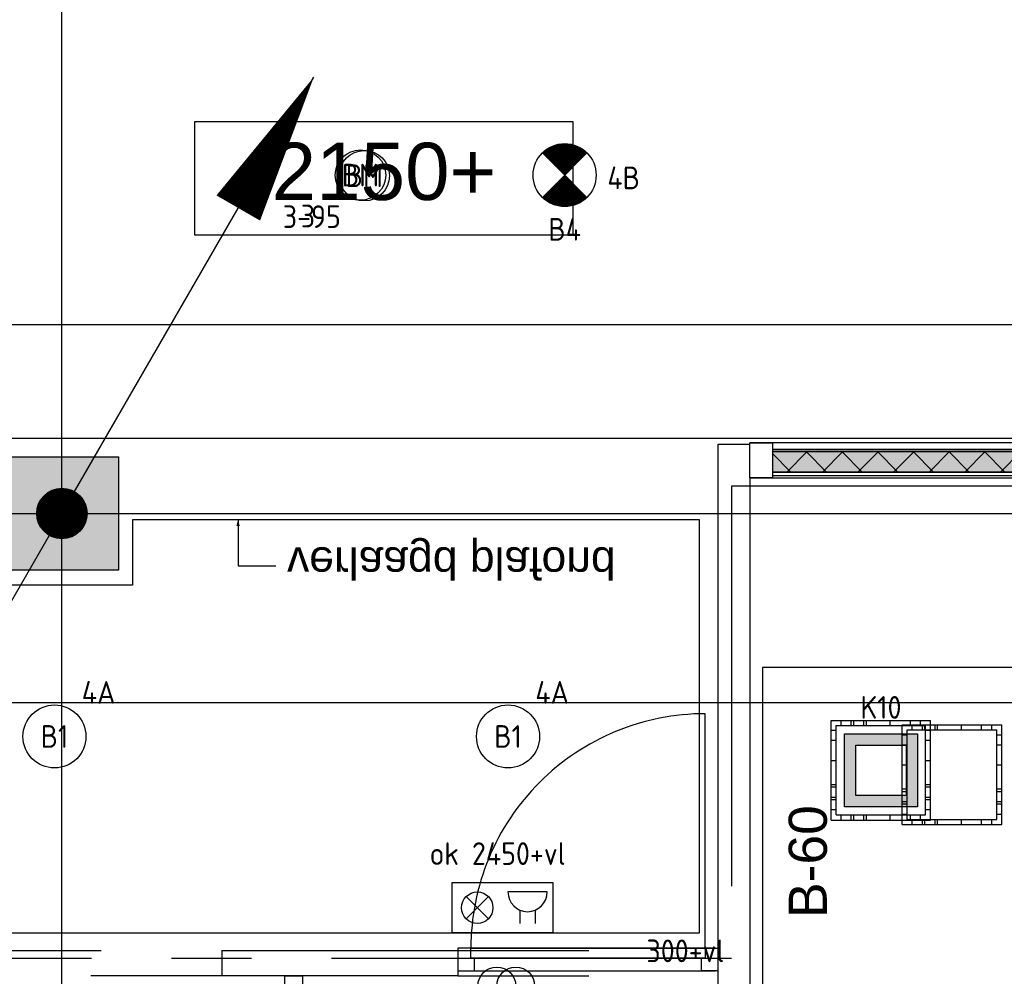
# Model space of a CAD drawing. Header units: millimetres. Extents: x -38031 to 110605, y -22066 to 88711.
# Tile 20 of 150: x 16692 to 20600, y 21238 to 25034. Entities that reach past the tile are written whole.
import ezdxf
from ezdxf.enums import TextEntityAlignment as Align

# ---------------------------------------------------------------- set-up
doc = ezdxf.new("R2010")
doc.units = ezdxf.units.MM
doc.header["$LTSCALE"] = 50
doc.set_wipeout_variables(frame=1)
for name, pattern in [('PHANTOM', [63.5, 31.75, -6.35, 6.35, -6.35, 6.35, -6.35]), ('STYLE_01', [0.41664, 0.20828, -0.20836]), ('STYLE_06', [1.04164, 0.625, -0.20828, 0.06943, -0.13893])]:
    doc.linetypes.add(name, pattern=pattern)
for name, color, linetype in [('AB$1A---_ATTRIB050', 8, 'Continuous'), ('AL$1A---_ALGEMEEN', 8, 'Continuous'), ('AM$1A---_ARCERING', 8, 'Continuous'), ('AT$1A---_TEKST100', 8, 'Continuous'), ('Bouwkundig', 8, 'Continuous'), ('EB6511--_ATTRIB', 2, 'Continuous'), ('EL6121--', 3, 'Continuous'), ('EL6222--', 3, 'Continuous'), ('EL6311--', 3, 'Continuous'), ('EL6311--nv', 3, 'Continuous'), ('EL6511--', 3, 'Continuous'), ('EL6541--', 3, 'Continuous'), ('Kastenscheiding', 4, 'PHANTOM'), ('stramien', 1, 'Continuous'), ('versterkte strook', 7, 'Continuous'), ('Vloerdoos', 3, 'Continuous'), ('Vloerdoos (1e)', 51, 'Continuous'), ('Vloerdoos OUD', 51, 'Continuous')]:
    doc.layers.add(name, color=color, linetype=linetype)
doc.styles.add('Arial', font='ARIAL.TTF')
doc.styles.add('BURO-018', font='iso.shx', dxfattribs={"height": 90})
doc.styles.add('NORATT', font='isocp.shx')
doc.styles.get("Standard").update_dxf_attribs({"font": 'iso.shx'})

# ---------------------------------------------------------------- blocks, each defined once
blk = doc.blocks.new('E00121')
at = {"color": 0, "linetype": 'Continuous'}
for p, q in [((-4, 5), (4, 5)), ((-4, 1), (-4, 5)), ((4, 5), (4, 1)), ((3.562, 4.25), (0.438, 4.25)), ((-1.116, 2.116), (-2.884, 3.884)), ((-1.116, 3.884), (-2.884, 2.116)), ((1.375, 2.818), (1.375, 1.75)), ((2.625, 1.75), (2.625, 2.818)), ((4, 1), (-4, 1))]:
    blk.add_line(p, q, dxfattribs=at)
blk.add_circle((-2, 3), 1.25, dxfattribs=at)
blk.add_arc((2, 4.25), 1.562, 180, 0, dxfattribs=at)
at = {"color": 0, "linetype": 'Continuous', "style": 'BURO-018', "flags": 1}
blk.add_attdef('E_MATCODE', text='', height=1.8, dxfattribs=at).set_placement((0, 0), align=Align.MIDDLE)
blk = doc.blocks.new('VLOERDOOS')
at = {"layer": 'Vloerdoos'}
for p, q in [((0, 395), (395, 395)), ((0, 395), (0, 0)), ((40, 375), (40, 395)), ((80, 375), (80, 395)), ((90, 375), (90, 395)), ((130, 375), (130, 395)), ((140, 375), (140, 395)), ((235, 375), (235, 395)), ((315, 375), (315, 395)), ((355, 375), (355, 395)), ((395, 395), (395, 0)), ((0, 355), (20, 355)), ((20, 375), (20, 20)), ((20, 375), (375, 375)), ((375, 375), (375, 20)), ((375, 355), (395, 355)), ((0, 315), (20, 315)), ((375, 315), (395, 315)), ((0, 305), (20, 305)), ((375, 305), (395, 305)), ((0, 265), (20, 265)), ((0, 255), (20, 255)), ((375, 265), (395, 265)), ((375, 255), (395, 255)), ((0, 160), (20, 160)), ((375, 160), (395, 160)), ((0, 80), (20, 80)), ((375, 80), (395, 80)), ((0, 40), (20, 40)), ((375, 40), (395, 40)), ((0, 0), (395, 0)), ((20, 20), (375, 20)), ((40, 0), (40, 20)), ((80, 0), (80, 20)), ((90, 0), (90, 20)), ((130, 0), (130, 20)), ((140, 0), (140, 20)), ((235, 0), (235, 20)), ((315, 0), (315, 20)), ((355, 0), (355, 20))]:
    blk.add_line(p, q, dxfattribs=at)
blk = doc.blocks.new('1115B3A')
at = {"color": 0, "linetype": 'Continuous'}
blk.add_circle((0, 0), 2.5, dxfattribs=at)
at = {"color": 0, "linetype": 'Continuous', "style": 'BURO-018'}
for tag, p in [('E_GKAST', (0, 8)), ('E_GROEP', (0, 5)), ('E_SGROEP', (4.5, 5)), ('E_ARMCODE', (0, 0)), ('E_SLET', (4.5, -1))]:
    blk.add_attdef(tag, text='', height=1.8, dxfattribs=at).set_placement(p, align=Align.MIDDLE)
blk = doc.blocks.new('E00414')
at = {"color": 0, "linetype": 'Continuous'}
for p, q in [((-2.9, -2.9), (-2.9, 2.9)), ((-2.9, 2.9), (2.9, 2.9)), ((2.9, 2.9), (2.9, -2.9)), ((-2, 2), (2, 2)), ((-2, -2), (-2, 2)), ((2, 2), (2, -2)), ((2, -2), (-2, -2)), ((2.9, -2.9), (-2.9, -2.9))]:
    blk.add_line(p, q, dxfattribs=at)
at = {"color": 0}
for points in [[(-2.9, 2.9), (2.9, 2.9), (-2, 2), (2, 2)], [(-2, -2), (-2.9, -2.9), (-2, 2), (-2.9, 2.9)], [(2, 2), (2.9, 2.9), (2, -2), (2.9, -2.9)], [(2, -2), (2.9, -2.9), (-2, -2), (-2.9, -2.9)]]:
    blk.add_solid(points, dxfattribs=at)
at = {"color": 0, "linetype": 'Continuous', "style": 'BURO-018'}
for tag, p in [('E_GKAST', (0, 8)), ('E_GROEP', (0, 5)), ('E_SGROEP', (4.5, 5))]:
    blk.add_attdef(tag, text='', height=1.8, dxfattribs=at).set_placement(p, align=Align.MIDDLE)
at = {"color": 0, "linetype": 'Continuous', "style": 'BURO-018', "flags": 1}
for tag, p in [('E_VERMCODE', (13, 5)), ('E_MATCODE', (0, 0))]:
    blk.add_attdef(tag, text='', height=1.8, dxfattribs=at).set_placement(p, align=Align.MIDDLE)
blk = doc.blocks.new('E00170')
at = {"color": 0, "linetype": 'Continuous'}
for q in [(5, 8.66), (-5, -8.66)]:
    blk.add_line((0, 0), q, dxfattribs=at)
for points in [[(5, 8.66, 0, 1, 0), (3.5, 6.062, 1, 1, 0)], [(-5, -8.66, 0, 1, 0), (-3.5, -6.062, 1, 1, 0)]]:
    blk.add_lwpolyline(points, format="xyseb", dxfattribs=at)
at = {"color": 0, "const_width": 0.5}
blk.add_lwpolyline([(-0.25, 0, 1), (0.25, 0, 1)], format="xyb", close=True, dxfattribs=at)
at = {"color": 0, "linetype": 'Continuous'}
blk.add_circle((0, 0), 0.5, dxfattribs=at)
blk = doc.blocks.new('E00018')
at = {"color": 0, "linetype": 'Continuous'}
for p, q in [((-1.768, -1.768), (1.768, 1.768)), ((1.768, -1.768), (-1.768, 1.768))]:
    blk.add_line(p, q, dxfattribs=at)
at = {"color": 0, "linetype": 'Continuous', "const_width": 2.5}
for points in [[(-0.884, 0.884, -0.198912), (0, 1.25, -0.198912), (0.884, 0.884, -1)], [(-0.884, -0.884, 0.198912), (0, -1.25, 0.198912), (0.884, -0.884, 1)]]:
    blk.add_lwpolyline(points, format="xyb", dxfattribs=at)
blk = doc.blocks.new('1115B3A-NO1')
at = {"color": 0, "linetype": 'Continuous'}
blk.add_circle((0, 0), 2.5, dxfattribs=at)
at = {"color": 0, "zscale": 100}
blk.add_blockref('E00018', (0, 0), dxfattribs=at)
at = {"color": 0, "linetype": 'Continuous', "style": 'BURO-018'}
for tag, p in [('E_GKAST', (0, 8)), ('E_GROEP', (0, 5)), ('E_SGROEP', (4.5, 5)), ('E_ARMCODE', (0, 0)), ('E_SLET', (4.5, -1))]:
    blk.add_attdef(tag, text='', height=1.8, dxfattribs=at).set_placement(p, align=Align.MIDDLE)
blk = doc.blocks.new('E00123')
at = {"color": 0, "linetype": 'Continuous'}
blk.add_circle((0, 0), 2, dxfattribs=at)
at = {"color": 0, "linetype": 'Continuous', "style": 'BURO-018'}
for tag, p in [('E_TEXT1', (0, 4.5)), ('E_TEXT2', (0, 0))]:
    blk.add_attdef(tag, text='', height=1.8, dxfattribs=at).set_placement(p, align=Align.MIDDLE)
at = {"color": 0, "linetype": 'Continuous', "style": 'BURO-018', "flags": 1}
blk.add_attdef('E_MATCODE', (0, 0), '', height=1.8, dxfattribs=at)
blk = doc.blocks.new('32x_hout-mk 810-a')
at = {"color": 0}
blk.add_wipeout([(-20.7, -1023), (-20.7, -11), (-110.7, -11), (-110.7, -1023)], dxfattribs=at).dxf.layer = 'AL$1A---_ALGEMEEN'
at = {"layer": 'AL$1A---_ALGEMEEN', "color": 0}
blk.add_lwpolyline([(-20.7, -1023), (-20.7, -11), (-110.7, -11), (-110.7, -1023)], close=True, dxfattribs=at)
at = {"color": 0}
for points in [[(-20.7, -67), (-20.7, 0), (-110.7, 0), (-110.7, -67)], [(-110.7, -967), (-20.7, -967), (-20.7, -1034), (-110.7, -1034)]]:
    blk.add_wipeout(points, dxfattribs=at).dxf.layer = 'AL$1A---_ALGEMEEN'
at = {"layer": 'AL$1A---_ALGEMEEN', "color": 0}
for points in [[(-20.7, -67), (-20.7, 0), (-110.7, 0), (-110.7, -67)], [(909, -959.2), (908.2, -936.4), (906.8, -913.6), (904.8, -890.8), (902.3, -868.2), (899.2, -845.5), (895.6, -823), (891.4, -800.6), (886.7, -778.2), (881.4, -756), (875.6, -734), (869.2, -712), (862.4, -690.3), (854.9, -668.7), (847, -647.3), (838.5, -626.1), (829.5, -605.1), (820, -584.4), (810, -563.9), (799.5, -543.6), (788.5, -523.6), (777, -503.9), (765, -484.5), (752.6, -465.3), (739.6, -446.5), (726.3, -428), (712.5, -409.8), (698.2, -392), (683.5, -374.5), (668.4, -357.5), (652.8, -340.7), (636.9, -324.4), (620.6, -308.5), (603.8, -292.9), (586.7, -277.8), (569.3, -263.1), (551.5, -248.8), (533.3, -235), (514.8, -221.6), (496, -208.7), (476.8, -196.3), (457.4, -184.3), (437.7, -172.8), (417.7, -161.8), (397.4, -151.3), (376.9, -141.3), (356.2, -131.8), (335.2, -122.8), (314, -114.3), (292.6, -106.4), (271, -98.9), (249.3, -92), (227.3, -85.7), (205.3, -79.9), (183.1, -74.6), (160.7, -69.9), (138.3, -65.7), (115.8, -62.1), (93.1, -59), (70.4, -56.5), (47.7, -54.5), (24.9, -53.1), (2.1, -52.3), (-20.7, -52), (-20.7, -982), (909.3, -982)], [(-110.7, -967), (-20.7, -967), (-20.7, -1034), (-110.7, -1034)]]:
    blk.add_lwpolyline(points, close=True, dxfattribs=at)
at = {"color": 0}
blk.add_wipeout([(-60.7, -52), (-20.7, -52), (-20.7, -982), (-60.7, -982)], dxfattribs=at).dxf.layer = 'AL$1A---_ALGEMEEN'
at = {"layer": 'AL$1A---_ALGEMEEN', "color": 0}
blk.add_lwpolyline([(-60.7, -52), (-20.7, -52), (-20.7, -982), (-60.7, -982)], close=True, dxfattribs=at)
blk = doc.blocks.new('peilmaat plg klein')
at = {"layer": 'AL$1A---_ALGEMEEN', "color": 0, "flags": 1}
for tag, p in [('onderdeel', (-750, -634.1)), ('patchnr', (-750, -1043.2)), ('toestelnr', (-750, -1452.3))]:
    blk.add_attdef(tag, p, '', height=227.3, dxfattribs=at)
at = {"color": 0}
blk.add_wipeout([(-750, 225), (750, 225), (750, -225), (-750, -225)], dxfattribs=at).dxf.layer = 'AL$1A---_ALGEMEEN'
at = {"layer": 'AL$1A---_ALGEMEEN', "color": 0}
blk.add_lwpolyline([(-750, 225), (750, 225), (750, -225), (-750, -225)], close=True, dxfattribs=at)
at = {"layer": 'AL$1A---_ALGEMEEN', "color": 0, "style": 'Arial'}
blk.add_attdef('peil', text='', height=227.3, dxfattribs=at).set_placement((0, 141.2), align=Align.TOP_CENTER)
blk = doc.blocks.new('32x_hout-mk 862-p')
at = {"layer": 'AM$1A---_ARCERING', "linetype": 'Continuous', "lineweight": 0}
blk.add_hatch(color=256, dxfattribs=at).paths.add_polyline_path([(-4098.5, 114), (-3060, 114), (-3060, 104), (-4098.5, 104)])
at = {"layer": 'AL$1A---_ALGEMEEN', "color": 0}
for points in [[(-4188.5, 139), (-4188.5, 0), (-45, 0), (-45, 139)], [(-4098.5, 114), (-3060, 114), (-3060, 104), (-4098.5, 104)]]:
    blk.add_lwpolyline(points, close=True, dxfattribs=at)
at = {"color": 0}
blk.add_wipeout([(-4098.5, 23), (-3060, 23), (-3060, 8), (-4098.5, 8)], dxfattribs=at).dxf.layer = 'AL$1A---_ALGEMEEN'
at = {"layer": 'AM$1A---_ARCERING', "linetype": 'Continuous', "lineweight": 0}
blk.add_hatch(color=256, dxfattribs=at).paths.add_polyline_path([(-4098.5, 104), (-3060, 104), (-3060, 23), (-4098.5, 23)])
at = {"layer": 'AM$1A---_ARCERING', "linetype": 'Continuous', "lineweight": 5}
h = blk.add_hatch(dxfattribs=at)
h.set_pattern_fill('ISOLATIE', color=256, style=0, pattern_type=2)
h.set_pattern_definition([(135, (0, 0), (70.7107, 70.7107), []), (45, (299.34, -299.34), (70.7107, -70.7107), [])])
h.paths.add_polyline_path([(-4098.5, 104), (-3060, 104), (-3060, 23), (-4098.5, 23)])
at = {"layer": 'AL$1A---_ALGEMEEN', "color": 0}
for points in [[(-4098.5, 104), (-3060, 104), (-3060, 23), (-4098.5, 23)], [(-4098.5, 23), (-3060, 23), (-3060, 8), (-4098.5, 8)]]:
    blk.add_lwpolyline(points, close=True, dxfattribs=at)
at = {"color": 0}
blk.add_wipeout([(-4188.5, 139), (-4098.5, 139), (-4098.5, 0), (-4188.5, 0)], dxfattribs=at).dxf.layer = 'AL$1A---_ALGEMEEN'
at = {"layer": 'AL$1A---_ALGEMEEN', "color": 0}
blk.add_lwpolyline([(-4188.5, 139), (-4098.5, 139), (-4098.5, 0), (-4188.5, 0)], close=True, dxfattribs=at)
blk = doc.blocks.new('txt 1_100 verlaagd plafond')
at = {"layer": 'AL$1A---_ALGEMEEN', "color": 0}
for p, q in [((-1830, 0), (-1830, 182.6)), ((-1830, 182.6), (-1680, 182.6))]:
    blk.add_line(p, q, dxfattribs=at)
blk.add_solid([(-1830, 0), (-1836.7, 25), (-1823.3, 25)], dxfattribs=at)
at = {"layer": 'AT$1A---_TEKST100', "insert": (-983.5, 235.8), "char_height": 126.27, "attachment_point": 2, "line_spacing_factor": 0.967741, "style": 'Arial'}
blk.add_mtext('{\\C256;\\lverlaagd plafond}', dxfattribs=at)
blk = doc.blocks.new('txt-brandw.60')
at = {"color": 0}
blk.add_wipeout([(-223.3, -118.5), (223.3, -118.5), (223.3, 124.9), (-223.3, 124.9)], dxfattribs=at).dxf.layer = 'AL$1A---_ALGEMEEN'
at = {"layer": 'AT$1A---_TEKST100', "insert": (0, -112.2), "char_height": 151.525, "attachment_point": 8, "line_spacing_factor": 0.967741, "style": 'Arial'}
blk.add_mtext('{\\C256;\\lB-60}', dxfattribs=at)
blk = doc.blocks.new('200254 W 210e 19-03-2008')
at = {"layer": 'AL$1A---_ALGEMEEN'}
ref = blk.add_blockref('peilmaat plg klein', (19397.507, 3504.039), dxfattribs=dict(at, xscale=0.02, yscale=0.02, zscale=0.02))
ref.add_attrib('peil', '2150+', dxfattribs={"layer": 'AB$1A---_ATTRIB050', "height": 4.5457, "style": 'Arial'}).set_placement((19397.507, 3506.863), align=Align.TOP_CENTER)
at = {"layer": 'AL$1A---_ALGEMEEN', "yscale": 0.02, "zscale": 0.02}
for name, p, xscale, rotation in [('txt 1_100 verlaagd plafond', (19422.529, 3476.946), -0.02, 180), ('32x_hout-mk 810-a', (19403.369, 3443.36), 0.02, 90)]:
    blk.add_blockref(name, p, dxfattribs=dict(at, xscale=xscale, rotation=rotation))
at = {"layer": 'AL$1A---_ALGEMEEN'}
blk.add_lwpolyline([(19343.73, 3476.946), (19343.73, 3444.145), (19422.549, 3444.145), (19422.549, 3476.946), (19377.549, 3476.946), (19377.549, 3471.745), (19366.149, 3471.745), (19366.149, 3476.946)], close=True, dxfattribs=at)
blk.add_wipeout([(19384.653, 3442.745), (19403.369, 3442.745), (19403.369, 3440.745), (19384.653, 3440.745)]).dxf.layer = 'AL$1A---_ALGEMEEN'
for points in [[(19354.029, 3076.89), (19468.239, 3076.89), (19468.239, 3088.89), (19582.449, 3088.89), (19582.449, 3100.89), (19582.449, 3465.225), (19427.549, 3465.225), (19427.549, 3388.865), (19442.229, 3388.865), (19442.229, 3325.245), (19427.549, 3325.245), (19409.249, 3325.245), (19302.449, 3326.345), (19302.449, 3298.445), (19354.029, 3298.445)], [(19384.653, 3442.745), (19403.369, 3442.745), (19403.369, 3440.745), (19384.653, 3440.745)]]:
    blk.add_lwpolyline(points, close=True, dxfattribs=at)
for points in [[(19424.049, 3482.945), (19426.549, 3482.945), (19426.549, 3388.145), (19424.049, 3388.145)], [(19389.649, 3440.745), (19391.049, 3440.745), (19391.049, 3396.745), (19389.649, 3396.745)]]:
    blk.add_wipeout(points).dxf.layer = 'AL$1A---_ALGEMEEN'
at = {"linetype": 'STYLE_01'}
blk.add_wipeout([(19364.653, 3442.745), (19384.653, 3442.745), (19384.653, 3440.745), (19364.653, 3440.745)], dxfattribs=at).dxf.layer = 'AL$1A---_ALGEMEEN'
at = {"layer": 'AM$1A---_ARCERING', "linetype": 'Continuous', "lineweight": 0}
blk.add_hatch(color=256, dxfattribs=at).paths.add_polyline_path([(19299.449, 3440.745), (19295.449, 3440.745), (19295.449, 3481.945), (19376.449, 3481.945), (19376.449, 3472.945), (19367.449, 3472.945), (19367.449, 3477.945), (19299.449, 3477.945)])
at = {"layer": 'AL$1A---_ALGEMEEN', "linetype": 'STYLE_01'}
for p, q in [((19403.369, 3442.745), (19424.049, 3442.745)), ((19403.369, 3440.745), (19424.049, 3440.745))]:
    blk.add_line(p, q, dxfattribs=at)
at = {"layer": 'AL$1A---_ALGEMEEN'}
for points in [[(19424.049, 3482.945), (19426.549, 3482.945), (19426.549, 3388.145), (19424.049, 3388.145)], [(19299.449, 3440.745), (19295.449, 3440.745), (19295.449, 3481.945), (19376.449, 3481.945), (19376.449, 3472.945), (19367.449, 3472.945), (19367.449, 3477.945), (19299.449, 3477.945)], [(19389.649, 3440.745), (19391.049, 3440.745), (19391.049, 3396.745), (19389.649, 3396.745)]]:
    blk.add_lwpolyline(points, close=True, dxfattribs=at)
at = {"layer": 'AL$1A---_ALGEMEEN', "linetype": 'STYLE_01'}
blk.add_lwpolyline([(19364.653, 3442.745), (19384.653, 3442.745), (19384.653, 3440.745), (19364.653, 3440.745)], close=True, dxfattribs=at)
at = {"layer": 'stramien', "linetype": 'STYLE_06', "ltscale": 50}
for p, q in [((19371.949, 2703.348), (19371.949, 4240.025)), ((19004.749, 3477.445), (21069.141, 3477.445))]:
    blk.add_line(p, q, dxfattribs=at)
at = {"layer": 'AL$1A---_ALGEMEEN', "xscale": 0.02, "yscale": 0.02, "zscale": 0.02}
blk.add_blockref('32x_hout-mk 862-p', (19510.319, 3480.265), dxfattribs=at)
at = {"layer": 'AL$1A---_ALGEMEEN'}
blk.add_lwpolyline([(19421.773, 3524.545), (19594.93, 3524.545), (19594.93, 3483.385), (19294.28, 3483.385), (19294.649, 3443.745), (19241.053, 3443.745), (19241.053, 3482.745), (19236.853, 3482.745), (19236.853, 3601.149), (19421.773, 3601.149)], close=True, dxfattribs=at)
at = {"layer": 'AL$1A---_ALGEMEEN', "xscale": 0.02, "yscale": 0.02, "zscale": 0.02, "rotation": 90}
blk.add_blockref('txt-brandw.60', (19430.466, 3449.811), dxfattribs=at)
blk = doc.blocks.new('VLOERDOOS (1e)')
at = {"layer": 'Vloerdoos OUD'}
for p, q in [((0, 395), (395, 395)), ((0, 395), (0, 0)), ((40, 375), (40, 395)), ((80, 375), (80, 395)), ((90, 375), (90, 395)), ((130, 375), (130, 395)), ((140, 375), (140, 395)), ((235, 375), (235, 395)), ((315, 375), (315, 395)), ((355, 375), (355, 395)), ((395, 395), (395, 0)), ((0, 355), (20, 355)), ((20, 375), (20, 20)), ((20, 375), (375, 375)), ((375, 375), (375, 20)), ((375, 355), (395, 355)), ((0, 315), (20, 315)), ((375, 315), (395, 315)), ((0, 305), (20, 305)), ((375, 305), (395, 305)), ((0, 265), (20, 265)), ((0, 255), (20, 255)), ((375, 265), (395, 265)), ((375, 255), (395, 255)), ((0, 160), (20, 160)), ((375, 160), (395, 160)), ((0, 80), (20, 80)), ((375, 80), (395, 80)), ((0, 40), (20, 40)), ((375, 40), (395, 40)), ((0, 0), (395, 0)), ((20, 20), (375, 20)), ((40, 0), (40, 20)), ((80, 0), (80, 20)), ((90, 0), (90, 20)), ((130, 0), (130, 20)), ((140, 0), (140, 20)), ((235, 0), (235, 20)), ((315, 0), (315, 20)), ((355, 0), (355, 20))]:
    blk.add_line(p, q, dxfattribs=at)

msp = doc.modelspace()

# ---------------------------------------------------------------- block references
at = {"layer": 'Bouwkundig', "xscale": 50, "yscale": 50, "zscale": 50}
msp.add_blockref('200254 W 210e 19-03-2008', (-951737.5, -150797.3), dxfattribs=at)

# ---------------------------------------------------------------- next in the draw order: linework, layer by layer
at = {"layer": 'EL6541--', "linetype": 'Continuous'}
for centre in [(18585.9, 21199.5), (18660.9, 21199.5)]:
    msp.add_circle(centre, 75, dxfattribs=at)
at = {"layer": 'Kastenscheiding'}
for p, q in [((19517.8, 23182.9), (19517.8, 21308.2)), ((58971.1, 23182.9), (19517.8, 23182.9)), ((19517.8, 21308.2), (9037.8, 21308.2))]:
    msp.add_line(p, q, dxfattribs=at)
at = {"layer": 'versterkte strook'}
for p, q in [((8368.1, 23825), (81845.1, 23825)), ((8368.1, 22325), (81845.1, 22325))]:
    msp.add_line(p, q, dxfattribs=at)

# ---------------------------------------------------------------- next in the draw order: block references
at = {"layer": 'EL6121--', "xscale": 200, "yscale": 200, "zscale": 200}
msp.add_blockref('E00170', (16859.7, 23074.5), dxfattribs=at)
at = {"layer": 'EL6222--'}
ref = msp.add_blockref('E00414', (20110.6, 22055.2), dxfattribs=dict(at, xscale=50, yscale=50, zscale=50))
ref.add_attrib('E_GROEP', 'K10', dxfattribs={"layer": '0', "color": 1, "linetype": 'Continuous', "height": 90, "style": 'BURO-018'}).set_placement((20110.6, 22305.2), align=Align.MIDDLE)
at = {"layer": 'EL6311--'}
ref = msp.add_blockref('1115B3A', (16830.3, 22189.7), dxfattribs=dict(at, xscale=50, yscale=50, zscale=50))
ref.add_attrib('E_ARMCODE', 'B1', dxfattribs={"layer": '0', "color": 1, "linetype": 'Continuous', "height": 90, "style": 'BURO-018'}).set_placement((16830.3, 22189.7), align=Align.MIDDLE)
ref.add_attrib('E_GROEP', '4A', dxfattribs={"layer": '0', "color": 1, "linetype": 'Continuous', "height": 90, "style": 'BURO-018'}).set_placement((17005.3, 22364.7), align=Align.MIDDLE)
ref = msp.add_blockref('1115B3A', (18630.3, 22189.7), dxfattribs=dict(at, xscale=50, yscale=50, zscale=50))
ref.add_attrib('E_ARMCODE', 'B1', dxfattribs={"layer": '0', "color": 1, "linetype": 'Continuous', "height": 90, "style": 'BURO-018'}).set_placement((18630.3, 22189.7), align=Align.MIDDLE)
ref.add_attrib('E_GROEP', '4A', dxfattribs={"layer": '0', "color": 1, "linetype": 'Continuous', "height": 90, "style": 'BURO-018'}).set_placement((18805.3, 22364.7), align=Align.MIDDLE)
at = {"layer": 'EL6311--nv', "color": 0}
ref = msp.add_blockref('1115B3A-NO1', (18855.1, 24417.5), dxfattribs=dict(at, xscale=50, yscale=50, zscale=50))
ref.add_attrib('E_ARMCODE', 'B4', dxfattribs={"layer": '0', "color": 1, "linetype": 'Continuous', "height": 90, "style": 'BURO-018'}).set_placement((18855.1, 24202.5), align=Align.MIDDLE)
ref.add_attrib('E_GROEP', '4B', dxfattribs={"layer": '0', "color": 1, "linetype": 'Continuous', "height": 90, "style": 'BURO-018'}).set_placement((19089.3, 24406.6), align=Align.MIDDLE)
at = {"layer": 'EL6511--'}
ref = msp.add_blockref('E00123', (18060, 24415), dxfattribs=dict(at, xscale=50, yscale=50, zscale=50))
ref.add_attrib('E_TEXT2', 'BM', dxfattribs={"layer": 'EB6511--_ATTRIB', "color": 1, "linetype": 'Continuous', "height": 90, "style": 'NORATT'}).set_placement((18060, 24415), align=Align.MIDDLE)
ref.add_attrib('E_TEXT1', '3-95', dxfattribs={"layer": 'EB6511--_ATTRIB', "color": 1, "linetype": 'Continuous', "height": 90, "style": 'NORATT'}).set_placement((17851.7, 24252.7), align=Align.MIDDLE)
ref = msp.add_blockref('E00123', (18044.8, 24417.5), dxfattribs=dict(at, xscale=50, yscale=50, zscale=50))
ref.add_attrib('E_TEXT2', 'BM', dxfattribs={"layer": 'EB6511--_ATTRIB', "color": 1, "linetype": 'Continuous', "height": 90, "style": 'NORATT'}).set_placement((18044.8, 24417.5), align=Align.MIDDLE)
ref.add_attrib('E_TEXT1', '3', dxfattribs={"layer": 'EB6511--_ATTRIB', "color": 1, "linetype": 'Continuous', "height": 90, "style": 'NORATT'}).set_placement((17836.4, 24255.2), align=Align.MIDDLE)
at = {"layer": 'EL6541--', "xscale": 50, "yscale": 50, "zscale": 50}
msp.add_blockref('E00121', (18608.1, 21360), dxfattribs=at)
at = {"layer": 'Vloerdoos', "rotation": 90}
msp.add_blockref('VLOERDOOS', (20307.5, 21858.1), dxfattribs=at)
at = {"layer": 'Vloerdoos (1e)', "rotation": 90}
msp.add_blockref('VLOERDOOS (1e)', (20589.9, 21840.4), dxfattribs=at)

# ---------------------------------------------------------------- next in the draw order: texts
at = {"layer": 'EL6541--', "color": 1, "style": 'BURO-018'}
for s, p in [('ok 2450+vl', (18319.1, 21679.8)), ('300+vl', (19179.6, 21293.9))]:
    msp.add_text(s, height=90, dxfattribs=at).set_placement(p)

doc.saveas('drawing.dxf')
